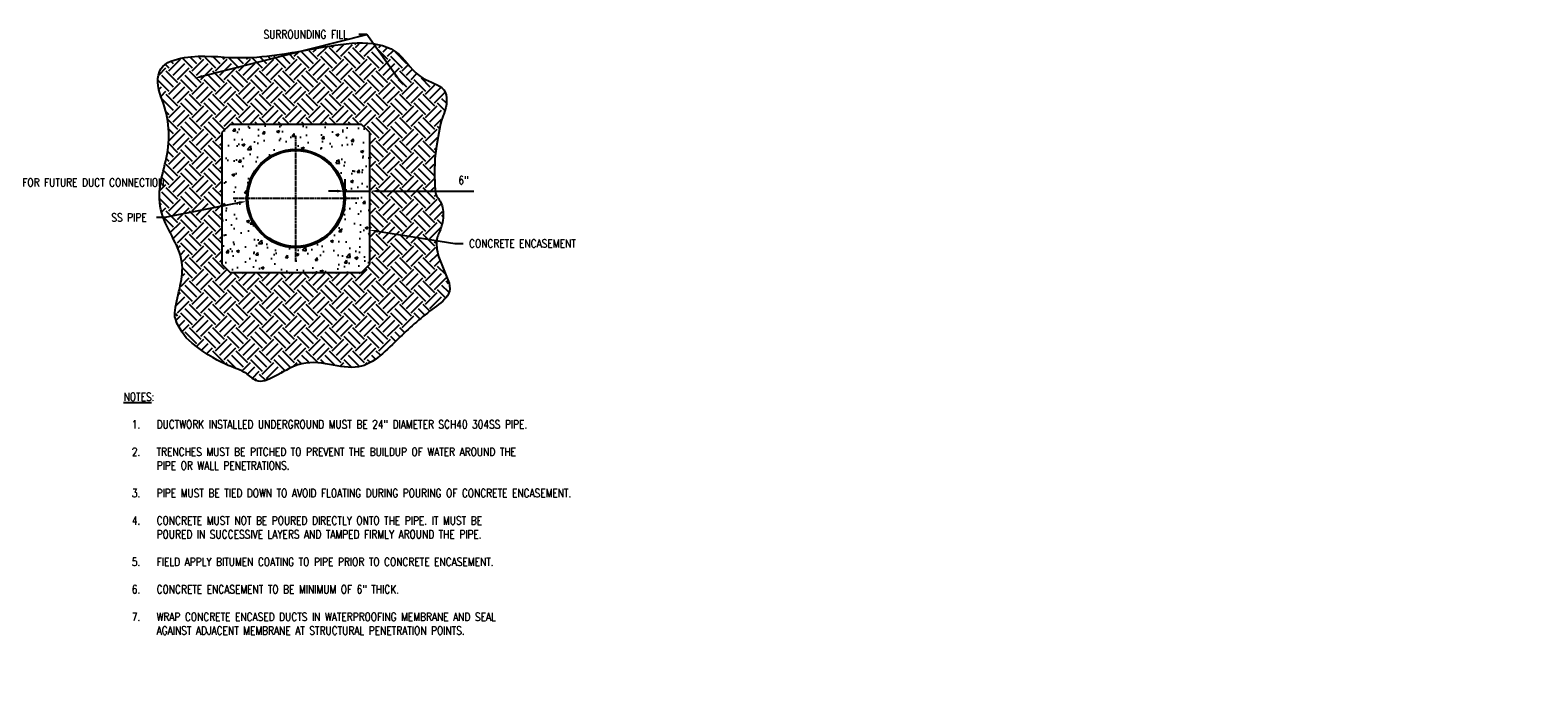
# Model space of a CAD drawing. Header units: inches. Extents: x 1321 to 2396, y 60 to 376.
# Tile 3 of 3: x 2031 to 2396, y 202 to 363. Entities that reach past the tile are written whole.
import ezdxf
from ezdxf import colors
from ezdxf.entities.mleader import LeaderData, LeaderLine
from ezdxf.math import Vec2, Vec3

# ---------------------------------------------------------------- set-up
doc = ezdxf.new("R2010")
doc.units = ezdxf.units.IN
doc.header["$MEASUREMENT"] = 0
doc.linetypes.add('Center 1_4_', pattern=[0.53125, 0.25, -0.09375, 0.09375, -0.09375])
for name, color, linetype in [('A-DETL', 3, 'Continuous'), ('A-DETL-CNTR', 2, 'Center 1_4_'), ('A-FLOR-PATT', 8, 'Continuous'), ('S-ANNO-DIMS', 1, 'Continuous'), ('S-ANNO-TEXT', 2, 'Continuous')]:
    doc.layers.add(name, color=color, linetype=linetype)
doc.styles.add('Annotative', font='romans.shx', dxfattribs={"width": 0.8, "height": 0.125})
doc.dimstyles.new('Annotative', dxfattribs={"dimscale": 0, "dimtxt": 0.125, "dimasz": 0.125, "dimexe": 0.18, "dimexo": 0.0625, "dimgap": 0.09, "dimtad": 1, "dimdec": 3, "dimzin": 3, "dimdsep": 46, "dimlunit": 4, "dimtxsty": 'Annotative', "dimcen": 0.09, "dimclrt": 2, "dimazin": 2, "dimtfac": 1, "dimtdec": 3, "dimtmove": 0, "dimatfit": 0, "dimfxl": 1, "dimtfill": 1, "dimfrac": 2, "dimtolj": 1, "dimtzin": 0, "dimarcsym": 0})

# ---------------------------------------------------------------- blocks, each defined once
blk = doc.blocks.new('*D5')
at = {"layer": 'Defpoints', "color": 0, "transparency": 16777216}
for p in [(2106.85, 321.89), (2112.85, 323.68), (2112.85, 321.89)]:
    blk.add_point(p, dxfattribs=at)
at = {"layer": 'S-ANNO-DIMS', "color": 0, "lineweight": -2, "transparency": 16777216}
for p, q in [((2106.85, 322.89), (2106.85, 326.56)), ((2112.85, 322.89), (2112.85, 326.56)), ((2104.85, 323.68), (2102.85, 323.68)), ((2106.85, 323.68), (2112.85, 323.68)), ((2114.85, 323.68), (2138.04, 323.68))]:
    blk.add_line(p, q, dxfattribs=at)
at = {"layer": 'S-ANNO-DIMS', "color": 0, "transparency": 16777216}
for points in [[(2104.85, 324.01), (2104.85, 323.34), (2106.85, 323.68)], [(2114.85, 324.01), (2114.85, 323.34), (2112.85, 323.68)]]:
    blk.add_solid(points, dxfattribs=at)
at = {"layer": 'S-ANNO-DIMS', "color": 2, "lineweight": -3, "transparency": 16777216, "insert": (2135.53, 326.31), "char_height": 2, "attachment_point": 5, "style": 'Annotative'}
blk.add_mtext('\\A1;6"', dxfattribs=at)

msp = doc.modelspace()

# ---------------------------------------------------------------- hatches: boundary and pattern name
at = {"layer": 'A-FLOR-PATT', "lineweight": -3}
h = msp.add_hatch(dxfattribs=at)
h.set_pattern_fill('FP_4', color=8, style=0, pattern_type=2)
h.set_pattern_definition([(315, (109.6783, 0), (5.656854, 0), [4, -4]), (315, (110.7393, 1.061), (5.656854, 0), [4, -4]), (315, (111.8003, 2.122), (5.656854, 0), [4, -4]), (45, (112.5073, 2.122), (0, 5.656854), [4, -4]), (45, (113.5683, 1.061), (0, 5.656854), [4, -4]), (45, (114.6283, 0), (0, 5.656854), [4, -4])])
h.paths.add_polyline_path([(2086.1789, 277.6262), (2087.4167, 277.8002), (2089.2711, 278.5494), (2091.2577, 279.6057), (2092.972, 280.6358), (2095.2559, 281.6526), (2097.4187, 282.2728), (2099.6687, 282.2728), (2104.6201, 281.5769), (2107.2322, 281.0692), (2108.9822, 281.0692), (2109.9784, 281.1563), (2111.6687, 281.6093), (2113.0282, 282.2432), (2114.4617, 283.247), (2115.8023, 284.3718), (2124.3957, 292.3853), (2130.8968, 297.4645), (2131.6138, 298.4885), (2132.0413, 299.6631), (2132.0413, 300.9131), (2131.836, 301.6344), (2129.9902, 306.2812), (2129.1109, 308.6215), (2128.8472, 310.0982), (2128.8472, 311.5216), (2129.2724, 313.0338), (2129.9423, 314.6505), (2130.4556, 316.5835), (2130.4556, 318.8335), (2130.2267, 320.0624), (2129.5903, 321.4207), (2129.0763, 322.2785), (2128.7244, 323.0441), (2128.4039, 324.7645), (2128.4039, 327.7645), (2128.4746, 331.6509), (2128.9262, 334.8641), (2129.7076, 339.2957), (2130.3547, 341.7105), (2131.0387, 343.5899), (2131.386, 345.5595), (2131.0387, 347.5292), (2130.0349, 348.9627), (2128.6254, 349.4757), (2127.5429, 350.1007), (2126.1333, 350.6137), (2125.025, 351.2536), (2122.9037, 353.375), (2121.0859, 355.4385), (2119.3181, 357.2062), (2116.72, 358.7062), (2114.0118, 359.1838), (2111.2685, 359.3756), (2107.2331, 359.3756), (2102.7769, 358.7493), (2098.8643, 357.9177), (2086.486, 356.178), (2081.4916, 355.9163), (2073.9961, 356.178), (2070.2461, 356.178), (2066.7595, 355.873), (2064.6452, 355.1034), (2062.8021, 353.8129), (2061.6771, 351.8643), (2061.3298, 349.8947), (2061.8741, 347.7115), (2063.0712, 344.4226), (2064.0388, 340.5414), (2064.0388, 333.7914), (2062.164, 326.2716), (2061.752, 322.6032), (2062.4642, 318.4133), (2063.0796, 316.7224), (2066.477, 309.7568), (2067.3039, 306.873), (2067.5, 304.6315), (2067.5, 302.8815), (2067.1527, 300.9119), (2065.7292, 295.5993), (2065.7292, 293.8493), (2065.9463, 292.6183), (2066.4593, 291.2088), (2067.7093, 289.0437), (2068.9949, 287.5116), (2074.9337, 283.3532), (2077.0764, 282.1809), (2079.2077, 281.1871), (2081.3082, 280.3807), (2082.4411, 279.8525), (2083.3894, 279.1885), (2084.3469, 278.385), (2085.2129, 277.885)])
h.paths.add_polyline_path([(2110.8489, 303.9443), (2078.9476, 303.9443), (2076.9476, 305.9443), (2076.9476, 337.8455), (2078.9476, 339.8455), (2110.8489, 339.8455), (2112.8489, 337.8455), (2112.8489, 305.9443)])
h = msp.add_hatch(dxfattribs=at)
h.set_pattern_fill('AR-CONC', color=8, style=0)
h.set_pattern_definition([(50, (109.6783, 0), (7.172602, -0.627521), [0.75, -8.25]), (355, (109.678, 0), (-1.387513, 7.52192), [0.6, -6.6]), (100.45144, (110.276, -0.052), (5.785088, 6.8944), [0.637402, -7.01142]), (46.1842, (109.678, 2), (10.672413, -1.655193), [1.125, -12.375]), (96.63564, (110.568, 1.862), (9.34662, 9.741186), [0.956103, -10.51714]), (351.18416, (109.678, 2), (9.34662, 9.741186), [0.9, -9.9]), (21, (110.6783, 1.5), (5.96907, -4.026189), [0.75, -8.25]), (326, (110.678, 1.5), (2.433153, 7.2515), [0.6, -6.6]), (71.45144, (111.176, 1.1645), (8.402224, 3.225312), [0.637402, -7.01142]), (37.5, (109.6783, 0), (0.1215986, 3.3289385), [0, -6.52, 0, -6.7, 0, -6.625]), (7.5, (109.6783, 0), (2.6306954, 3.944117), [0, -3.82, 0, -6.37, 0, -2.525]), (327.5, (107.4483, 0), (5.3382244, -0.2255487), [0, -2.5, 0, -7.8, 0, -10.35]), (317.5, (106.4483, 0), (5.831862, 1.00105), [0, -3.25, 0, -5.18, 0, -7.35])])
h.paths.add_polyline_path([(2110.8489, 303.9443), (2112.8489, 305.9443), (2112.8489, 337.8455), (2110.8489, 339.8455), (2078.9476, 339.8455), (2076.9476, 337.8455), (2076.9476, 305.9443), (2078.9476, 303.9443), (2104.6214, 303.9443)])
h.paths.add_polyline_path([(2094.8983, 309.9443), (2093.7269, 310.0022), (2092.5668, 310.1739), (2091.4293, 310.4593), (2090.325, 310.854), (2089.265, 311.3557), (2088.2588, 311.9583), (2087.3171, 312.6573), (2086.4479, 313.4445), (2085.6606, 314.3138), (2084.9617, 315.2555), (2084.3591, 316.2616), (2083.8573, 317.3216), (2083.4626, 318.4259), (2083.1678, 319.627), (2083.0046, 320.75), (2082.9476, 321.8949), (2083.0061, 323.0718), (2083.1773, 324.2263), (2083.4626, 325.3639), (2083.8573, 326.4682), (2084.3591, 327.5282), (2084.9617, 328.5343), (2085.6606, 329.476), (2086.4479, 330.3453), (2087.3171, 331.1325), (2088.2588, 331.8315), (2089.265, 332.434), (2090.325, 332.9358), (2091.4293, 333.3305), (2092.6303, 333.6253), (2093.7588, 333.7891), (2094.8983, 333.8455), (2096.0696, 333.7876), (2097.2297, 333.6159), (2098.3672, 333.3305), (2099.4716, 332.9358), (2100.5315, 332.434), (2101.5377, 331.8315), (2102.4957, 331.1177), (2103.3486, 330.3453), (2104.1359, 329.476), (2104.8348, 328.5343), (2105.4374, 327.5282), (2105.9392, 326.4682), (2106.3339, 325.3639), (2106.6287, 324.1628), (2106.792, 323.0398), (2106.8489, 321.8949), (2106.7904, 320.718), (2106.6193, 319.5634), (2106.3339, 318.4259), (2105.9392, 317.3216), (2105.4374, 316.2616), (2104.8348, 315.2555), (2104.1359, 314.3138), (2103.3486, 313.4445), (2102.4794, 312.6573), (2101.5377, 311.9583), (2100.5315, 311.3557), (2099.4716, 310.854), (2098.3672, 310.4593), (2097.1662, 310.1645), (2096.0377, 310.0006)])
h = msp.add_hatch(dxfattribs=at)
h.set_pattern_fill('FP_1', color=8, style=0, pattern_type=2)
h.set_pattern_definition([(135, (109.6783, 0), (-0.176776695, -0.176776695), [])])
h.paths.add_polyline_path([(2094.8983, 309.9443), (2096.0696, 310.0022), (2097.2297, 310.1739), (2098.3672, 310.4593), (2099.4716, 310.854), (2100.5315, 311.3557), (2101.5377, 311.9583), (2102.4794, 312.6573), (2103.3486, 313.4445), (2104.1359, 314.3138), (2104.8348, 315.2555), (2105.4374, 316.2616), (2105.9392, 317.3216), (2106.3339, 318.4259), (2106.6193, 319.5634), (2106.7904, 320.718), (2106.8489, 321.8949), (2106.7904, 323.0718), (2106.6193, 324.2263), (2106.3339, 325.3639), (2105.9392, 326.4682), (2105.4374, 327.5282), (2104.8348, 328.5343), (2104.1359, 329.476), (2103.3486, 330.3453), (2102.4794, 331.1325), (2101.5377, 331.8315), (2100.5315, 332.434), (2099.4716, 332.9358), (2098.3672, 333.3305), (2097.2297, 333.6159), (2096.0696, 333.7876), (2094.8983, 333.8455), (2093.7269, 333.7876), (2092.5668, 333.6159), (2091.4293, 333.3305), (2090.325, 332.9358), (2089.265, 332.434), (2088.2588, 331.8315), (2087.3008, 331.1177), (2086.4479, 330.3453), (2085.6606, 329.476), (2084.9617, 328.5343), (2084.3591, 327.5282), (2083.8573, 326.4682), (2083.4626, 325.3639), (2083.1773, 324.2263), (2083.0061, 323.0718), (2082.9476, 321.8949), (2083.0061, 320.718), (2083.1773, 319.5634), (2083.4626, 318.4259), (2083.8573, 317.3216), (2084.3591, 316.2616), (2084.9617, 315.2555), (2085.6606, 314.3138), (2086.4479, 313.4445), (2087.3171, 312.6573), (2088.2588, 311.9583), (2089.265, 311.3557), (2090.325, 310.854), (2091.4293, 310.4593), (2092.5668, 310.1739), (2093.7269, 310.0022)])
h.paths.add_polyline_path([(2094.8983, 310.2699), (2093.7588, 310.3263), (2092.6303, 310.4933), (2091.5238, 310.7708), (2090.4496, 311.1548), (2089.4185, 311.6429), (2088.4398, 312.2291), (2087.5237, 312.909), (2086.6781, 313.6748), (2085.9123, 314.5203), (2085.2324, 315.4364), (2084.6463, 316.4151), (2084.1582, 317.4462), (2083.7742, 318.5205), (2083.4966, 319.627), (2083.3302, 320.75), (2083.2733, 321.8949), (2083.3302, 323.0398), (2083.4966, 324.1628), (2083.7742, 325.2693), (2084.1582, 326.3436), (2084.6463, 327.3747), (2085.2324, 328.3534), (2085.9123, 329.2695), (2086.6781, 330.115), (2087.5237, 330.8808), (2088.4398, 331.5607), (2089.4185, 332.1469), (2090.4496, 332.635), (2091.5238, 333.0189), (2092.6303, 333.2965), (2093.7588, 333.4635), (2094.8983, 333.5199), (2096.0377, 333.4635), (2097.1662, 333.2965), (2098.2727, 333.0189), (2099.347, 332.635), (2100.3781, 332.1469), (2101.3568, 331.5607), (2102.2728, 330.8808), (2103.1184, 330.115), (2103.8842, 329.2695), (2104.5641, 328.3534), (2105.1502, 327.3747), (2105.6384, 326.3436), (2106.0223, 325.2693), (2106.2999, 324.1628), (2106.4663, 323.0398), (2106.5233, 321.8949), (2106.4663, 320.75), (2106.2999, 319.627), (2106.0223, 318.5205), (2105.6384, 317.4462), (2105.1502, 316.4151), (2104.5641, 315.4364), (2103.8842, 314.5203), (2103.1184, 313.6748), (2102.2728, 312.909), (2101.3568, 312.2291), (2100.3781, 311.6429), (2099.347, 311.1548), (2098.2727, 310.7708), (2097.1662, 310.4933), (2096.0377, 310.3263)])

# ---------------------------------------------------------------- linework, layer by layer
at = {"layer": 'A-DETL', "lineweight": -3}
for p, q in [((2078.9476, 339.8455), (2076.9476, 337.8455)), ((2076.9476, 337.8455), (2076.9476, 305.9443)), ((2110.8489, 339.8455), (2078.9476, 339.8455)), ((2112.8489, 337.8455), (2110.8489, 339.8455)), ((2112.8489, 305.9443), (2112.8489, 337.8455)), ((2076.9476, 305.9443), (2078.9476, 303.9443)), ((2078.9476, 303.9443), (2110.8489, 303.9443)), ((2110.8489, 303.9443), (2112.8489, 305.9443))]:
    msp.add_line(p, q, dxfattribs=at)
for radius in [11.9506, 11.625]:
    msp.add_circle((2094.8983, 321.8949), radius, dxfattribs=at)
at = {"layer": 'A-DETL-CNTR', "lineweight": -3}
for p, q in [((2094.8983, 306.6115), (2094.8983, 337.1782)), ((2110.1816, 321.8949), (2079.6149, 321.8949))]:
    msp.add_line(p, q, dxfattribs=at)
at = {"layer": 'A-FLOR-PATT', "lineweight": -3}
for p, q in [((2128.5914, 331.5781), (2128.522, 327.7646)), ((2128.522, 327.7646), (2128.5524, 325.267)), ((2128.5524, 325.267), (2128.6604, 323.7736)), ((2128.6604, 323.7736), (2128.8238, 322.9731)), ((2128.8238, 322.9731), (2129.0201, 322.5539)), ((2129.0201, 322.5539), (2129.2288, 322.2302)), ((2129.2288, 322.2302), (2129.4397, 321.9088)), ((2129.4397, 321.9088), (2129.6478, 321.5837)), ((2129.6478, 321.5837), (2129.8481, 321.2493)), ((2129.8481, 321.2493), (2130.0356, 320.9004)), ((2130.0356, 320.9004), (2130.2053, 320.5313)), ((2130.2053, 320.5313), (2130.3521, 320.1367)), ((2130.3521, 320.1367), (2130.471, 319.711)), ((2130.471, 319.711), (2130.5571, 319.2489)), ((2130.5571, 319.2489), (2130.6083, 318.7512)), ((2130.6083, 318.7512), (2130.6269, 318.2279)), ((2130.6269, 318.2279), (2130.6157, 317.6896)), ((2129.9298, 314.3564), (2129.7835, 314.0032)), ((2130.0719, 314.7347), (2129.9298, 314.3564)), ((2130.2054, 315.1467), (2130.0719, 314.7347)), ((2130.3258, 315.6), (2130.2054, 315.1467)), ((2130.4297, 316.0915), (2130.3258, 315.6)), ((2130.5144, 316.6107), (2130.4297, 316.0915)), ((2130.5773, 317.147), (2130.5144, 316.6107)), ((2130.6157, 317.6896), (2130.5773, 317.147)), ((2129.018, 311.5155), (2128.9977, 311.0609)), ((2128.9977, 311.0609), (2129.0073, 310.574)), ((2129.0683, 311.9323), (2129.018, 311.5155)), ((2129.1457, 312.3144), (2129.0683, 311.9323)), ((2129.2458, 312.6703), (2129.1457, 312.3144)), ((2129.3641, 313.0086), (2129.2458, 312.6703)), ((2129.4961, 313.3378), (2129.3641, 313.0086)), ((2129.6374, 313.6665), (2129.4961, 313.3378)), ((2129.7835, 314.0032), (2129.6374, 313.6665)), ((2129.0073, 310.574), (2129.0465, 310.0609)), ((2129.0465, 310.0609), (2129.115, 309.5279)), ((2129.115, 309.5279), (2129.2127, 308.9812)), ((2129.2127, 308.9812), (2129.3391, 308.4271)), ((2129.3391, 308.4271), (2129.5047, 307.845)), ((2129.5047, 307.845), (2130.1092, 306.2361)), ((2130.1092, 306.2361), (2132.043, 301.368))]:
    msp.add_line(p, q, dxfattribs=at)
for points, knots in [([(2068.2982, 288.0855), (2065.3208, 292.2456), (2065.8188, 297.7415), (2069.6156, 307.2759), (2061.5075, 316.7139), (2061.8837, 326.1261), (2064.8341, 334.8464), (2064.0234, 342.2905), (2062.2042, 346.5945), (2061.3307, 348.6611), (2060.7771, 354.2433), (2070.3931, 357.0897), (2083.0178, 355.1193), (2099.4414, 358.3305), (2118.5223, 361.4399), (2124.1815, 350.6485), (2132.0062, 349.1965), (2131.4997, 343.4044), (2129.845, 340.5092), (2128.5914, 331.5781)], [43209.76289149, 43209.76289149, 43209.76289149, 43209.76289149, 43917.84399032, 46279.15317335, 49024.68554328, 50394.43334727, 51752.16055581, 54555.77078366, 54555.77078366, 54555.77078366, 55901.90209447, 57159.55956096, 59711.75982488, 63709.84691205, 67597.55190349, 69234.68032584, 70398.29006194, 71579.10702055, 72104.24455467, 72104.24455467, 72104.24455467, 72104.24455467]), ([(2132.043, 301.368), (2132.2629, 300.4366), (2132.3002, 298.195), (2126.7265, 294.2698), (2119.1582, 287.6847), (2110.3327, 277.7866), (2096.7332, 285.3833), (2086.7567, 275.4986), (2081.5833, 281.2835), (2076.4589, 281.0292), (2068.2982, 288.0855)], [81334.45302888, 81334.45302888, 81334.45302888, 81334.45302888, 81941.0052649, 82893.12077532, 84897.77253273, 87522.35376721, 90547.18397814, 92759.37935518, 93444.31715226, 95443.86247762, 95443.86247762, 95443.86247762, 95443.86247762])]:
    msp.add_open_spline(points, degree=3, knots=knots, dxfattribs=at)

# ---------------------------------------------------------------- dimensions: what is measured, and where the dimension line sits
at = {"layer": 'S-ANNO-DIMS', "lineweight": -3}
dim = msp.add_linear_dim(base=(2112.8489, 323.676), p1=(2106.8489, 321.8949), p2=(2112.8489, 321.8949), dimstyle='Annotative', override={"dimpost": '\\X', "dimtfill": 0}, dxfattribs=at)
dim.commit()
dim.dimension.update_dxf_attribs({"geometry": '*D5', "text_midpoint": (2135.5312, 323.676), "dimtype": 160})

# ---------------------------------------------------------------- leaders
at = {"layer": 'S-ANNO-TEXT', "lineweight": -3}
ml = msp.add_multileader_mtext('Standard', dxfattribs=at)
ml.set_content('SURROUNDING FILL', color=256, style='Annotative')
ml.set_leader_properties(color=1, linetype='ByLayer', lineweight=-1)
ml.build(insert=Vec2(0, 0))
ml.multileader.update_dxf_attribs({"text_right_attachment_type": 3, "dogleg_length": 0.125, "arrow_head_size": 2, "scale": 16})
ctx = ml.context
ctx.base_point, ctx.scale, ctx.char_height, ctx.arrow_head_size, ctx.landing_gap_size, ctx.plane_origin = Vec3(2084.4701, 361.6659), 16, 2, 2, 1.44, Vec3(2078.7101, 361.6659)
ctx.right_attachment, ctx.text_align_type = 3, 1
notes = []
notes.append((ctx, [(1, (1, 1, 0), (2112.1311, 361.6659), (-1, 0), 2, [(0, [(2070.2735, 351.0105)], 0, []), (1, [(2121.0137, 349.1323)], 0, [])])]))
ctx.mtext.insert, ctx.mtext.alignment, ctx.mtext.flow_direction = Vec3(2097.3006, 362.6659), 2, 5
ml = msp.add_multileader_mtext('Standard', dxfattribs=at)
ml.set_content('EXTEND MIN 2" INTO MECH. ROOM FOR FUTURE DUCT CONNECTION', color=256, style='Annotative')
ml.set_leader_properties(color=1, linetype='ByLayer', lineweight=-1)
ml.build(insert=Vec2(0, 0))
ml.multileader.update_dxf_attribs({"text_right_attachment_type": 3, "dogleg_length": 0.125, "arrow_head_size": 2, "scale": 16})
ctx = ml.context
ctx.base_point, ctx.scale, ctx.char_height, ctx.arrow_head_size, ctx.landing_gap_size, ctx.plane_origin = Vec3(1989.0345, 325.7619), 16, 2, 2, 1.44, Vec3(1983.8213, 325.7619)
ctx.right_attachment = 3
notes.append((ctx, [(0, (1, 1, 0), (1987.0345, 325.7619), (1, 0), 2, [(0, [(1983.4399, 330.7394)], 0, [])])]))
ctx.mtext.insert, ctx.mtext.width, ctx.mtext.flow_direction = Vec3(1990.4745, 326.7619), 25.341445, 5
ml = msp.add_multileader_mtext('Standard', dxfattribs=at)
ml.set_content('SS PIPE', color=256, style='Annotative')
ml.set_leader_properties(color=1, linetype='ByLayer', lineweight=-1)
ml.build(insert=Vec2(0, 0))
ml.multileader.update_dxf_attribs({"text_right_attachment_type": 3, "dogleg_length": 0.125, "arrow_head_size": 2, "scale": 16})
ctx = ml.context
ctx.base_point, ctx.scale, ctx.char_height, ctx.arrow_head_size, ctx.landing_gap_size, ctx.plane_origin = Vec3(2048.7478, 317.2801), 16, 2, 2, 1.44, Vec3(2039.2278, 317.2801)
ctx.right_attachment = 3
notes.append((ctx, [(1, (1, 1, 0), (2063.1517, 317.2801), (-1, 0), 2, [(0, [(2083.0566, 321.2445)], 0, [])])]))
ctx.mtext.insert, ctx.mtext.flow_direction = Vec3(2050.1878, 318.2801), 5
ml = msp.add_multileader_mtext('Standard', dxfattribs=at)
ml.set_content('CONCRETE ENCASEMENT', color=256, style='Annotative')
ml.set_leader_properties(color=1, linetype='ByLayer', lineweight=-1)
ml.build(insert=Vec2(0, 0))
ml.multileader.update_dxf_attribs({"text_right_attachment_type": 3, "dogleg_length": 0.125, "arrow_head_size": 2, "scale": 16})
ctx = ml.context
ctx.base_point, ctx.scale, ctx.char_height, ctx.arrow_head_size, ctx.landing_gap_size, ctx.plane_origin = Vec3(2135.4417, 310.9702), 16, 2, 2, 1.44, Vec3(2124.8437, 310.9702)
ctx.right_attachment = 3
notes.append((ctx, [(0, (1, 1, 0), (2133.4417, 310.9702), (1, 0), 2, [(0, [(2112.6949, 314.2519)], 0, [])])]))
ctx.mtext.insert, ctx.mtext.width, ctx.mtext.flow_direction = Vec3(2136.8817, 311.9702), 15.566214, 5
ml = msp.add_multileader_mtext('Standard', dxfattribs=at)
ml.set_content('1/2" MIN. LOCKING FLANGE', color=256, style='Annotative')
ml.set_leader_properties(color=1, linetype='ByLayer', lineweight=-1)
ml.build(insert=Vec2(0, 0))
ml.multileader.update_dxf_attribs({"text_right_attachment_type": 3, "dogleg_length": 0.125, "arrow_head_size": 2, "scale": 16})
ctx = ml.context
ctx.base_point, ctx.scale, ctx.char_height, ctx.arrow_head_size, ctx.landing_gap_size, ctx.plane_origin = Vec3(1989.0345, 300.6317), 16, 2, 2, 1.44, Vec3(1983.8213, 300.6317)
ctx.right_attachment = 3
notes.append((ctx, [(0, (1, 1, 0), (1987.0345, 300.6317), (1, 0), 2, [(0, [(1973.3325, 286.9895)], 0, [])])]))
ctx.mtext.insert, ctx.mtext.width, ctx.mtext.flow_direction = Vec3(1990.4745, 301.6317), 24.280096, 5
ml = msp.add_multileader_mtext('Standard', dxfattribs=at)
ml.set_content('MECHANICAL ROOM WALL', color=256, style='Annotative')
ml.set_leader_properties(color=1, linetype='ByLayer', lineweight=-1)
ml.build(insert=Vec2(0, 0))
ml.multileader.update_dxf_attribs({"text_right_attachment_type": 3, "dogleg_length": 0.125, "arrow_head_size": 2, "scale": 16})
ctx = ml.context
ctx.base_point, ctx.scale, ctx.char_height, ctx.arrow_head_size, ctx.landing_gap_size, ctx.plane_origin = Vec3(1989.0141, 291.2416), 16, 2, 2, 1.44, Vec3(1983.8213, 291.2416)
ctx.right_attachment = 3
notes.append((ctx, [(0, (1, 1, 0), (1987.0141, 291.2416), (1, 0), 2, [(0, [(1984.847, 291.2416)], 0, [])])]))
ctx.mtext.insert, ctx.mtext.width, ctx.mtext.flow_direction = Vec3(1990.4541, 292.2416), 21.969664, 5
for ctx, leaders in notes:
    for number, flags, end, landing, length, lines in leaders:
        leader = LeaderData()
        leader.index, (leader.has_last_leader_line, leader.has_dogleg_vector, leader.attachment_direction) = number, flags
        leader.last_leader_point, leader.dogleg_vector, leader.dogleg_length = Vec3(end), Vec3(landing), length
        for number, points, colour, breaks in lines:
            line = LeaderLine()
            line.index, line.vertices, line.color, line.breaks = number, Vec3.list(points), colors.encode_raw_color(colour), breaks
            leader.lines.append(line)
        ctx.leaders.append(leader)

# ---------------------------------------------------------------- next in the draw order: texts
at = {"layer": 'S-ANNO-TEXT', "lineweight": -3, "insert": (2053.1558, 274.8), "char_height": 2, "width": 103.805839, "attachment_point": 1, "style": 'Annotative', "bg_fill": 2}
msp.add_mtext('{\\LNOTES}:\\P\\P\\pxi-3,l4,t4;1.^IDUCTWORK INSTALLED UNDERGROUND MUST BE 24" DIAMETER SCH40 304SS PIPE.\\P\\pi1,l0,tz;\\P\\pi-3,l4,t4;2.^ITRENCHES MUST BE PITCHED TO PREVENT THE BUILDUP OF WATER AROUND THE PIPE OR WALL PENETRATIONS.\\P\\pi1,l0,tz;\\P\\pi-3,l4,t4;3.^IPIPE MUST BE TIED DOWN TO AVOID FLOATING DURING POURING OF CONCRETE ENCASEMENT.\\P\\pi1,l0,tz;\\P\\pi-3,l4,t4;4.^ICONCRETE MUST NOT BE POURED DIRECTLY ONTO THE PIPE. IT MUST BE POURED IN SUCCESSIVE LAYERS AND TAMPED FIRMLY AROUND THE PIPE.\\P\\pi1,l0,tz;\\P\\pi-3,l4,t4;5.^IFIELD APPLY BITUMEN COATING TO PIPE PRIOR TO CONCRETE ENCASEMENT.\\P\\pi1,l0,tz;\\P\\pi-3,l4,t4;6.^ICONCRETE ENCASEMENT TO BE MINIMUM OF 6" THICK.\\P\\pi1,l0,tz;\\P\\pi-3,l4,t4;7.^IWRAP CONCRETE ENCASED DUCTS IN WATERPROOFING MEMBRANE AND SEAL AGAINST ADJACENT MEMBRANE AT STRUCTURAL PENETRATION POINTS.', dxfattribs=at)

doc.saveas('drawing.dxf')
